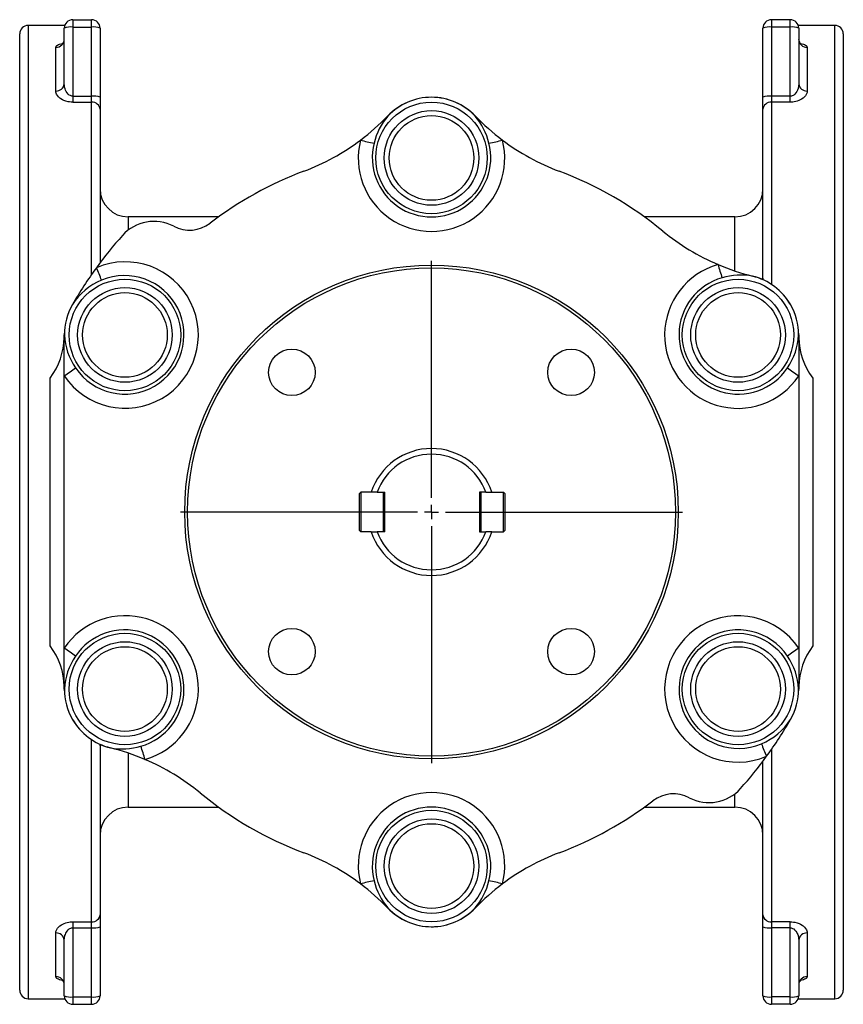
# Model space of a CAD drawing. Extents: x -375 to 427, y -62 to 976.
# Tile 1 of 4: x -375 to -83, y -62 to 287. Entities that reach past the tile are written whole.
import ezdxf

# ---------------------------------------------------------------- set-up
doc = ezdxf.new("R2010")
doc.units = 0
doc.layers.get('0').update_dxf_attribs({"linetype": 'CONTINUOUS'})
doc.layers.add('FORMAT', color=7, linetype='CONTINUOUS')

# ---------------------------------------------------------------- blocks, each defined once
blk = doc.blocks.new('SW_CENTERMARKSYMBOL_0')
at = {"layer": 'FORMAT', "color": 0}
for p, q in [((0, 5), (0, 89)), ((-5, 0), (-89, 0)), ((0, 0), (-2.5, 0)), ((0, 0), (0, 2.5)), ((0, 0), (0, -2.5)), ((0, 0), (2.5, 0)), ((5, 0), (89, 0)), ((0, -5), (0, -89))]:
    blk.add_line(p, q, dxfattribs=at)

msp = doc.modelspace()

# ---------------------------------------------------------------- linework, layer by layer
at = {"color": 7, "linetype": 'CONTINUOUS'}
for p, q in [((-356.19, 286.97), (-349.49, 286.97)), ((-101.79, 286.97), (-108.49, 286.97)), ((-359.02, 284.97), (-371.99, 284.97)), ((-359.19, 264.28), (-359.19, 283.97)), ((-346.49, 283.97), (-346.49, 259.48)), ((-111.49, 259.48), (-111.49, 283.97)), ((-85.99, 284.97), (-98.97, 284.97)), ((-98.79, 283.97), (-98.79, 264.28)), ((-374.99, -57.03), (-374.99, 281.97)), ((-98.79, 280), (-98.79, 280.05)), ((-82.99, 281.97), (-82.99, -57.03)), ((-346.49, 259.48), (-346.49, 255.21)), ((-111.49, 255.21), (-111.49, 259.48)), ((-346.49, 255.21), (-346.49, 200.8)), ((-111.49, 194.83), (-111.49, 255.21)), ((-304.49, 217.07), (-336.49, 217.07)), ((-121.49, 217.07), (-153.5, 217.07)), ((-359.18, 160.74), (-359.18, 175.22)), ((-98.81, 175.22), (-98.81, 160.74)), ((-359.18, 64.2), (-359.18, 160.74)), ((-98.81, 160.74), (-98.81, 64.2)), ((-253.99, 119.47), (-254.49, 118.97)), ((-254.49, 105.97), (-254.49, 118.97)), ((-253.99, 119.47), (-253.99, 105.47)), ((-250.38, 119.47), (-253.99, 119.47)), ((-248.26, 119.47), (-250.38, 119.47)), ((-248.26, 119.47), (-245.49, 119.47)), ((-245.99, 105.47), (-245.99, 119.47)), ((-245.49, 118.97), (-245.99, 119.47)), ((-245.49, 105.47), (-245.49, 119.47)), ((-209.73, 119.47), (-211.99, 119.47)), ((-211.99, 119.47), (-211.99, 105.47)), ((-211.99, 118.97), (-211.49, 119.47)), ((-211.49, 119.47), (-211.49, 105.47)), ((-209.73, 119.47), (-207.61, 119.47)), ((-207.61, 119.47), (-203.49, 119.47)), ((-203.49, 105.47), (-203.49, 119.47)), ((-203.49, 119.47), (-202.99, 118.97)), ((-202.99, 118.97), (-202.99, 105.97)), ((-254.49, 105.97), (-253.99, 105.47)), ((-250.38, 105.47), (-253.99, 105.47)), ((-250.38, 105.47), (-248.26, 105.47)), ((-245.49, 105.47), (-248.26, 105.47)), ((-245.99, 105.47), (-245.49, 105.97)), ((-211.49, 105.47), (-211.99, 105.97)), ((-211.99, 105.47), (-209.73, 105.47)), ((-207.61, 105.47), (-209.73, 105.47)), ((-207.61, 105.47), (-203.49, 105.47)), ((-202.99, 105.97), (-203.49, 105.47)), ((-359.18, 49.72), (-359.18, 64.2)), ((-98.81, 64.2), (-98.81, 49.72)), ((-346.49, 30.11), (-346.49, -30.27)), ((-111.49, -30.27), (-111.49, 24.14)), ((-336.49, 7.87), (-304.49, 7.87)), ((-153.5, 7.87), (-121.49, 7.87)), ((-346.49, -30.27), (-346.49, -34.54)), ((-111.49, -34.54), (-111.49, -30.27)), ((-346.49, -34.54), (-346.49, -59.03)), ((-111.49, -59.03), (-111.49, -34.54)), ((-359.19, -59.03), (-359.19, -39.34)), ((-98.79, -39.34), (-98.79, -59.03)), ((-359.19, -55.11), (-359.19, -55.06)), ((-371.99, -60.03), (-359.02, -60.03)), ((-356.19, -62.03), (-349.49, -62.03)), ((-101.79, -62.03), (-108.49, -62.03)), ((-98.97, -60.03), (-85.99, -60.03))]:
    msp.add_line(p, q, dxfattribs=at)
at = {"color": 8, "linetype": 'CONTINUOUS'}
for p, q in [((-356.19, 286.97), (-356.19, 284.36)), ((-349.49, 284.36), (-349.49, 286.97)), ((-108.49, 286.97), (-108.49, 284.36)), ((-101.79, 284.36), (-101.79, 286.97)), ((-371.99, 284.97), (-371.99, -60.03)), ((-356.19, 284.36), (-356.19, 259.87)), ((-356.19, 284.36), (-349.49, 284.36)), ((-349.49, 259.87), (-349.49, 284.36)), ((-108.49, 284.36), (-108.49, 259.87)), ((-101.79, 284.36), (-108.49, 284.36)), ((-101.79, 259.87), (-101.79, 284.36)), ((-85.99, -60.03), (-85.99, 284.97)), ((-362.19, 261.68), (-362.19, 277.19)), ((-95.79, 277.19), (-95.79, 261.68)), ((-356.19, 259.87), (-356.19, 257.74)), ((-356.19, 259.87), (-349.49, 259.87)), ((-349.49, 257.74), (-349.49, 259.87)), ((-108.49, 259.87), (-108.49, 257.74)), ((-101.79, 259.87), (-108.49, 259.87)), ((-101.79, 257.74), (-101.79, 259.87)), ((-356.19, 257.74), (-349.49, 257.74)), ((-349.49, 196.67), (-349.49, 257.74)), ((-108.49, 257.74), (-108.49, 193.18)), ((-101.79, 257.74), (-108.49, 257.74)), ((-336.49, 217.07), (-336.49, 212.38)), ((-121.49, 197.93), (-121.49, 217.07)), ((-364.18, 65.02), (-364.18, 159.92)), ((-93.81, 159.92), (-93.81, 65.02)), ((-349.49, -32.8), (-349.49, 31.76)), ((-108.49, 28.28), (-108.49, -32.8)), ((-336.49, 27.01), (-336.49, 7.87)), ((-121.49, 7.87), (-121.49, 12.56)), ((-356.19, -32.8), (-349.49, -32.8)), ((-356.19, -32.8), (-356.19, -34.93)), ((-349.49, -34.93), (-349.49, -32.8)), ((-101.79, -32.8), (-108.49, -32.8)), ((-108.49, -32.8), (-108.49, -34.93)), ((-101.79, -34.93), (-101.79, -32.8)), ((-362.19, -52.25), (-362.19, -36.74)), ((-356.19, -34.93), (-349.49, -34.93)), ((-356.19, -34.93), (-356.19, -59.42)), ((-349.49, -59.42), (-349.49, -34.93)), ((-101.79, -34.93), (-108.49, -34.93)), ((-108.49, -34.93), (-108.49, -59.42)), ((-101.79, -59.42), (-101.79, -34.93)), ((-95.79, -36.74), (-95.79, -52.25)), ((-356.19, -59.42), (-349.49, -59.42)), ((-356.19, -59.42), (-356.19, -62.03)), ((-349.49, -62.03), (-349.49, -59.42)), ((-101.79, -59.42), (-108.49, -59.42)), ((-108.49, -59.42), (-108.49, -62.03)), ((-101.79, -62.03), (-101.79, -59.42))]:
    msp.add_line(p, q, dxfattribs=at)
at = {"color": 8, "linetype": 'CONTINUOUS', "flags": 128}
for points in [[(-362.19, 277.19), (-362.15, 277.39), (-362.04, 277.58), (-361.85, 277.77), (-361.59, 277.95), (-361.25, 278.12), (-360.85, 278.27), (-360.39, 278.41), (-359.88, 278.53), (-359.72, 278.56)], [(-98.28, 278.56), (-98.07, 278.52), (-97.57, 278.4), (-97.13, 278.26), (-96.74, 278.12), (-96.41, 277.95), (-96.15, 277.78), (-95.96, 277.59), (-95.83, 277.39), (-95.79, 277.19)], [(-356.19, 259.87), (-356.47, 259.89), (-356.74, 259.95), (-357.02, 260.05), (-357.41, 260.27), (-357.75, 260.54), (-358.17, 261), (-358.5, 261.51), (-358.74, 261.99), (-358.92, 262.49), (-359.05, 263), (-359.16, 263.64), (-359.19, 264.28)], [(-98.79, 264.28), (-98.85, 263.43), (-99.04, 262.6), (-99.23, 262.05), (-99.48, 261.51), (-99.82, 261), (-100.16, 260.61), (-100.57, 260.27), (-100.83, 260.12), (-101.11, 260), (-101.35, 259.92), (-101.79, 259.87)], [(-356.19, 257.74), (-356.75, 257.76), (-357.31, 257.81), (-357.85, 257.9), (-358.6, 258.09), (-359.3, 258.34), (-359.86, 258.6), (-360.36, 258.89), (-360.8, 259.2), (-361.27, 259.63), (-361.64, 260.08), (-361.92, 260.54), (-362.07, 260.92), (-362.16, 261.3), (-362.19, 261.68)], [(-95.79, 261.68), (-95.85, 261.18), (-96.01, 260.68), (-96.28, 260.18), (-96.39, 260.02), (-96.78, 259.57), (-97.26, 259.15), (-97.84, 258.75), (-98.3, 258.51), (-98.8, 258.29), (-99.35, 258.1), (-99.85, 257.96), (-100.37, 257.86), (-100.91, 257.78), (-101.35, 257.75), (-101.79, 257.74)], [(-362.19, -36.74), (-362.14, -36.24), (-361.98, -35.73), (-361.71, -35.24), (-361.6, -35.08), (-361.21, -34.63), (-360.73, -34.21), (-360.15, -33.81), (-359.69, -33.57), (-359.18, -33.35), (-358.64, -33.16), (-358.14, -33.02), (-357.62, -32.92), (-357.08, -32.84), (-356.64, -32.81), (-356.19, -32.8)], [(-101.79, -32.8), (-101.23, -32.82), (-100.68, -32.87), (-100.14, -32.96), (-99.38, -33.15), (-98.69, -33.39), (-98.13, -33.65), (-97.63, -33.95), (-97.19, -34.26), (-96.72, -34.69), (-96.35, -35.14), (-96.07, -35.6), (-95.92, -35.98), (-95.82, -36.36), (-95.79, -36.74)], [(-359.19, -39.34), (-359.13, -38.5), (-358.95, -37.65), (-358.81, -37.25), (-358.64, -36.85), (-358.43, -36.45), (-358.17, -36.06), (-357.83, -35.68), (-357.42, -35.33), (-357.16, -35.18), (-356.88, -35.06), (-356.64, -34.98), (-356.19, -34.93)], [(-101.79, -34.93), (-101.52, -34.95), (-101.25, -35.01), (-100.97, -35.11), (-100.58, -35.32), (-100.24, -35.6), (-99.82, -36.05), (-99.49, -36.56), (-99.31, -36.92), (-99.16, -37.29), (-98.93, -38.06), (-98.83, -38.69), (-98.79, -39.34)], [(-359.71, -53.62), (-359.91, -53.58), (-360.41, -53.46), (-360.86, -53.32), (-361.25, -53.17), (-361.58, -53.01), (-361.84, -52.84), (-362.03, -52.65), (-362.15, -52.45), (-362.19, -52.25)], [(-95.79, -52.25), (-95.83, -52.45), (-95.95, -52.64), (-96.14, -52.83), (-96.4, -53.01), (-96.74, -53.17), (-97.14, -53.33), (-97.59, -53.46), (-98.11, -53.59), (-98.27, -53.62)]]:
    msp.add_lwpolyline(points, dxfattribs=at)
at = {"color": 7, "linetype": 'CONTINUOUS', "flags": 128}
for points in [[(-111.49, 195.4), (-111.51, 194.93), (-111.52, 194.84)], [(-346.49, 29.55), (-346.48, 30.02), (-346.47, 30.1)]]:
    msp.add_lwpolyline(points, dxfattribs=at)
at = {"color": 8, "linetype": 'CONTINUOUS'}
for centre, radius in [((-228.99, 237.97), 19.76), ((-228.99, 237.97), 16.77), ((-228.99, 237.97), 15), ((-228.99, 112.47), 86.5), ((-337.68, 175.22), 19.76), ((-337.68, 175.22), 16.77), ((-120.31, 175.22), 19.76), ((-120.31, 175.22), 16.77), ((-337.68, 175.22), 15), ((-120.31, 175.22), 15), ((-337.68, 49.72), 19.76), ((-337.68, 49.72), 16.77), ((-120.31, 49.72), 19.76), ((-120.31, 49.72), 16.77), ((-337.68, 49.72), 15), ((-120.31, 49.72), 15), ((-228.99, -13.03), 19.76), ((-228.99, -13.03), 16.77), ((-228.99, -13.03), 15)]:
    msp.add_circle(centre, radius, dxfattribs=at)
at = {"color": 7, "linetype": 'CONTINUOUS'}
for centre, radius in [((-228.99, 112.47), 87.5), ((-278.49, 161.97), 8.25), ((-179.5, 161.97), 8.25), ((-278.49, 62.97), 8.25), ((-179.5, 62.97), 8.25)]:
    msp.add_circle(centre, radius, dxfattribs=at)
for centre, radius, start, end in [((-356.19, 283.97), 3, 90, 180), ((-349.49, 283.97), 3, 0, 90), ((-108.49, 283.97), 3, 90, 180), ((-101.79, 283.97), 3, 0, 90), ((-371.99, 281.97), 3, 90, 180), ((-85.99, 281.97), 3, 0, 90), ((-361.29, 279.94), 2.1, 305.4614, 2.2898), ((-96.71, 279.92), 2.08, 180.6874, 234.1245), ((-228.99, 237.97), 21.5, 90.0011, 136.2141), ((-228.99, 237.97), 21.5, 43.7852, 89.9996), ((-302.27, 308.21), 80, 306.9862, 316.2151), ((-155.72, 308.2), 80, 223.7848, 233.0139), ((-302.27, 308.2), 80, 290.5246, 306.9861), ((-155.72, 308.21), 80, 233.0141, 249.4752), ((-228.99, 112.47), 129, 110.5246, 127.4857), ((-228.99, 112.47), 129, 50.5246, 69.4754), ((-336.49, 227.07), 10, 180, 270), ((-121.49, 227.07), 10, 270, 0), ((-327.38, 200.47), 15, 62.2218, 138.1921), ((-314.8, 224.36), 12, 242.237, 307.4704), ((-228.99, 112.47), 147, 138.1921, 143.9061), ((-96.12, 273.8), 80, 230.5246, 246.9861), ((-228.99, 112.47), 147, 143.9061, 150), ((-96.12, 273.8), 80, 246.9862, 256.2151), ((-120.31, 175.22), 21.5, 30.0011, 76.2141), ((-337.68, 175.22), 21.5, 150.0018, 179.9982), ((-120.31, 175.22), 21.5, 29.8174, 34.1079), ((-120.31, 175.22), 21.5, 0, 30), ((-384.59, 175.07), 25.42, 323.4109, 358.4288), ((-74.12, 174.82), 24.69, 181.0357, 217.1246), ((-228.99, 112.47), 22.5, 18.1262, 161.8738), ((-228.99, 112.47), 20.5, 19.9661, 160.0339), ((-228.99, 112.47), 22.5, 198.1262, 341.8738), ((-228.99, 112.47), 20.5, 199.9661, 340.0339), ((-383.87, 50.12), 24.69, 1.0357, 37.1246), ((-73.4, 49.87), 25.42, 143.4109, 178.4288), ((-337.68, 49.72), 21.5, 180, 210), ((-120.31, 49.72), 21.5, 330.0018, 359.9982), ((-337.68, 49.72), 21.5, 209.8174, 214.1079), ((-337.68, 49.72), 21.5, 210.0011, 256.2141), ((-228.99, 112.47), 147, 323.9061, 330), ((-361.87, -48.86), 80, 66.9862, 76.2151), ((-361.86, -48.86), 80, 50.5246, 66.9861), ((-228.99, 112.47), 147, 318.1921, 323.9061), ((-130.6, 24.47), 15, 242.2218, 318.1921), ((-228.99, 112.47), 129, 230.5246, 249.4754), ((-143.19, 0.58), 12, 62.237, 127.4704), ((-336.49, -2.13), 10, 90, 180), ((-228.99, 112.47), 129, 290.5246, 307.4857), ((-121.49, -2.13), 10, 0, 90), ((-302.27, -83.26), 80, 53.0141, 69.4752), ((-155.72, -83.26), 80, 110.5246, 126.9861), ((-302.27, -83.26), 80, 43.7848, 53.0139), ((-155.72, -83.26), 80, 126.9862, 136.2151), ((-228.99, -13.03), 21.5, 223.7852, 269.9996), ((-228.99, -13.03), 21.5, 270.0011, 316.2141), ((-228.99, -13.03), 21.5, 269.8174, 274.1079), ((-95.86, -55.18), 2.93, 88.7087, 178.6477), ((-361.29, -54.99), 2.09, 358.1623, 54.0817), ((-96.82, -54.88), 1.93, 124.3694, 167.5009), ((-371.99, -57.03), 3, 180, 270), ((-356.19, -59.03), 3, 180, 270), ((-349.49, -59.03), 3, 270, 0), ((-108.49, -59.03), 3, 180, 270), ((-101.79, -59.03), 3, 270, 0), ((-85.99, -57.03), 3, 270, 0)]:
    msp.add_arc(centre, radius, start, end, dxfattribs=at)
at = {"color": 8, "linetype": 'CONTINUOUS'}
for centre, radius, start, end in [((-356.93, 278.32), 6.08, 83.0407, 111.8324), ((-348.76, 278.32), 6.08, 68.1676, 96.9593), ((-109.23, 278.32), 6.08, 83.0407, 111.8324), ((-101.06, 278.32), 6.08, 68.1676, 96.9593), ((-362.13, 280.12), 2.93, 268.7087, 358.6477), ((-95.86, 280.13), 2.94, 182.5532, 271.2726), ((-362, 264.5), 2.82, 266.16, 355.5595), ((-95.98, 264.5), 2.82, 184.4405, 273.84), ((-348.76, 253.83), 6.08, 68.1676, 96.9593), ((-228.94, 238.05), 21.43, 90.1373, 136.4098), ((-229.04, 238.05), 21.42, 43.5847, 89.8682), ((-109.23, 253.83), 6.08, 83.0407, 111.8324), ((-349.28, 254.95), 2.79, 5.3189, 94.4774), ((-108.71, 254.95), 2.79, 85.5226, 174.6811), ((-227.44, 238.09), 22.51, 139.1317, 166.7984), ((-244.31, 253.17), 0.38, 236.823, 246.2187), ((-213.68, 253.17), 0.38, 293.7813, 303.177), ((-230.65, 238.04), 22.62, 13.2701, 40.7997), ((-228.99, 237.88), 25.96, 165.666, 14.334), ((-241.49, 289.54), 46.98, 254.3718, 260.3577), ((-216.5, 289.54), 46.98, 279.6423, 285.6282), ((-228.99, 238.06), 21.01, 165.7575, 14.2425), ((-337.61, 175.19), 25.96, 213.7978, 113.065), ((-422.12, 166.3), 81.24, 20.3827, 23.7886), ((-120.38, 175.17), 25.96, 105.6782, 326.2286), ((-81.89, 211.82), 46.98, 194.3718, 200.3577), ((-337.75, 175.26), 21, 213.8462, 113.0007), ((-120.23, 175.27), 21.01, 105.7534, 326.1427), ((-119.43, 173.93), 22.51, 79.1317, 106.7984), ((-114.81, 196.08), 0.38, 176.823, 186.2187), ((-120.22, 175.21), 21.43, 30.1373, 76.4098), ((-337.27, 173.67), 22.67, 112.562, 147.1172), ((-337.72, 175.3), 21.43, 150.1361, 180.1888), ((-120.27, 175.3), 21.43, 359.8114, 29.8637), ((-359.24, 175.53), 0.313, 281.5115, 288.1632), ((-336.86, 176.26), 22.3, 182.6553, 214.7106), ((-121.05, 176.24), 22.23, 325.2381, 357.396), ((-98.74, 175.53), 0.313, 251.8368, 258.4885), ((-387.26, 204.63), 52.1, 302.6166, 307.9822), ((-70.73, 204.63), 52.1, 232.0178, 237.3834), ((-337.6, 49.77), 25.96, 285.6785, 146.2283), ((-120.38, 49.76), 25.96, 33.7978, 293.065), ((-337.76, 49.68), 21.01, 285.7537, 146.1424), ((-120.23, 49.68), 21, 33.8462, 293.0007), ((-387.26, 20.31), 52.1, 52.0178, 57.3834), ((-70.73, 20.31), 52.1, 122.6166, 127.9822), ((-336.93, 48.7), 22.23, 145.2381, 177.396), ((-121.12, 48.68), 22.3, 2.6553, 34.7106), ((-359.24, 49.41), 0.313, 71.8368, 78.4885), ((-337.72, 49.64), 21.43, 179.8114, 209.8637), ((-120.27, 49.64), 21.43, 330.1361, 0.1888), ((-98.74, 49.41), 0.313, 101.5115, 108.1632), ((-337.77, 49.73), 21.43, 210.1373, 256.4098), ((-120.72, 51.28), 22.67, 292.562, 327.1172), ((-338.56, 51.01), 22.51, 259.1317, 286.7984), ((-343.18, 28.86), 0.38, 356.823, 6.2187), ((-376.1, 13.12), 46.98, 14.3718, 20.3577), ((-35.87, 58.64), 81.24, 200.3827, 203.7886), ((-228.99, -12.93), 25.96, 345.6633, 194.3367), ((-228.99, -13.12), 21.01, 345.7578, 194.2422), ((-241.49, -64.6), 46.98, 99.6423, 105.6282), ((-227.33, -13.09), 22.62, 193.2701, 220.7997), ((-230.55, -13.14), 22.51, 319.1317, 346.7984), ((-216.5, -64.6), 46.98, 74.3718, 80.3577), ((-244.31, -28.22), 0.38, 113.7813, 123.177), ((-228.94, -13.11), 21.42, 223.5847, 269.8682), ((-229.04, -13.1), 21.43, 270.1373, 316.4098), ((-213.68, -28.22), 0.38, 56.823, 66.2187), ((-349.28, -30.01), 2.79, 265.5226, 354.6811), ((-108.71, -30.01), 2.79, 185.3189, 274.4774), ((-348.76, -28.89), 6.08, 263.0407, 291.8324), ((-109.23, -28.89), 6.08, 248.1676, 276.9593), ((-362, -39.55), 2.82, 4.4405, 93.84), ((-95.98, -39.55), 2.82, 86.16, 175.5595), ((-362.13, -55.18), 2.94, 2.5066, 91.2733), ((-356.93, -53.38), 6.08, 248.1676, 276.9593), ((-348.76, -53.38), 6.08, 263.0407, 291.8324), ((-109.23, -53.38), 6.08, 248.1676, 276.9593), ((-101.06, -53.38), 6.08, 263.0407, 291.8324)]:
    msp.add_arc(centre, radius, start, end, dxfattribs=at)

# ---------------------------------------------------------------- block references
at = {"layer": 'FORMAT'}
msp.add_blockref('SW_CENTERMARKSYMBOL_0', (-228.99, 112.47), dxfattribs=at)

doc.saveas('drawing.dxf')
